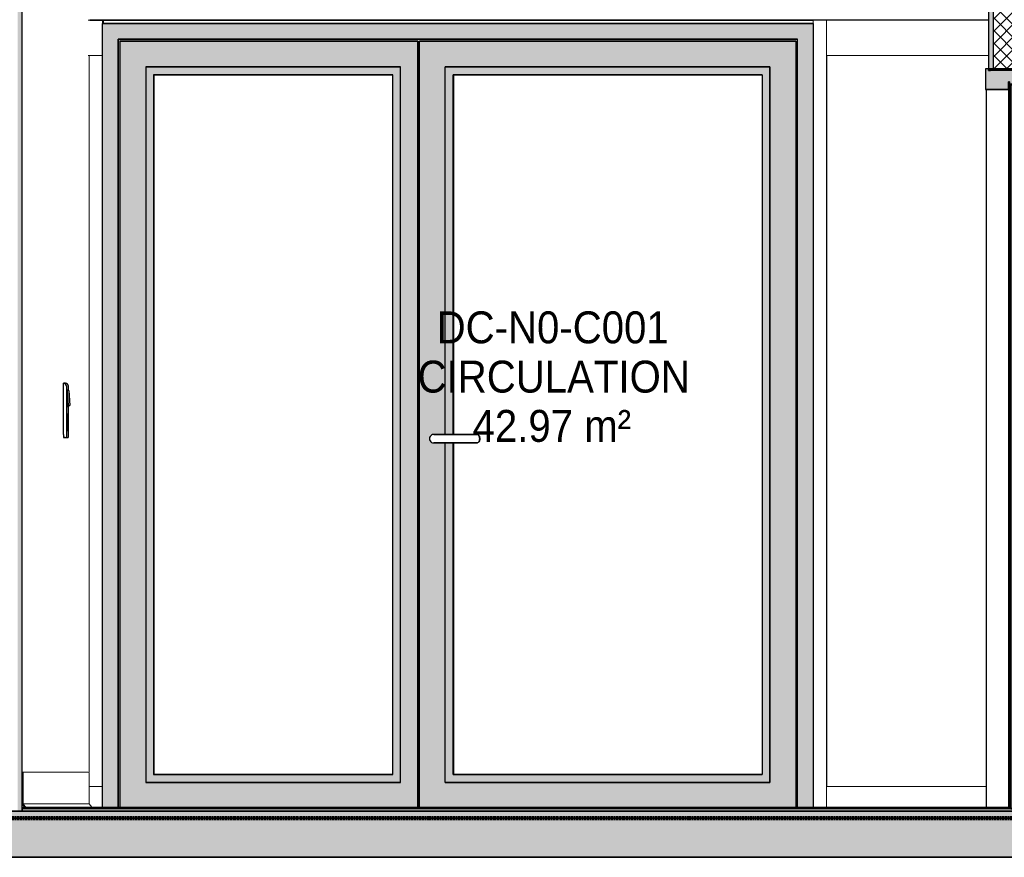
# Model space of a CAD drawing. Header units: centimetres. Extents: x -3926 to 10306, y -31136 to 469.
# Tile 143 of 148: x 8822 to 9100, y -13 to 223. Entities that reach past the tile are written whole.
import ezdxf

# ---------------------------------------------------------------- set-up
doc = ezdxf.new("R2010")
doc.units = ezdxf.units.CM
doc.linetypes.add('Tiret_2_', pattern=[0.25, 0.125, -0.125])
for name, color, linetype, lineweight in [('0-1', 7, 'Continuous', 5), ('A-DOOR', 7, 'Continuous', 25), ('A-DOOR-FRAM', 7, 'Continuous', 25), ('HACHURE_C-9', 7, 'Continuous', 18), ('MUR', 7, 'Continuous', 25), ('MUR_C', 7, 'Continuous', 25), ('PORTE-Cadre-meneau', 7, 'Continuous', 25), ('PORTE-panneau', 7, 'Continuous', 25), ('SERRU-traverse', 7, 'Continuous', 18), ('SOL', 7, 'Continuous', 25), ('SOL_C', 7, 'Continuous', 25)]:
    doc.layers.add(name, color=color, linetype=linetype, lineweight=lineweight)
for name, color, linetype, lineweight, true_color in [('A-FLOR-PATT-1', 7, 'Continuous', 25, 0x616161), ('A-FLOR-PATT-2', 7, 'Continuous', 18, 0x787878), ('A-FLOR-PATT-3', 7, 'Continuous', 25, 0x787878), ('ANNOTATIONS-12', 7, 'Continuous', 25, 0x7f7f7f), ('ANNOTATIONS-6', 4, 'Tiret_2_', 100, 0x00ffff), ('ETIQUETTE-1', 9, 'Continuous', 30, 0x808080), ('HACHURE_C-14', 7, 'Continuous', 25, 0xdadada), ('ING_ELE', 7, 'Continuous', 25, 0x7f7f7f), ('MENUISERIES-3', 9, 'Continuous', 18, 0x808080), ('PORTE-12', 9, 'Continuous', 25, 0x808080), ('PORTE-13', 7, 'Continuous', 25, 0xc0c0c0), ('PORTE-4', 9, 'Continuous', 18, 0x808080), ('PORTE-Cadre-meneau-2', 9, 'Continuous', 25, 0x808080), ('PORTE-panneau-4', 9, 'Continuous', 25, 0x808080), ('PORTE-verre', 7, 'Continuous', 25, 0x5c63b1), ('PORTE_C-3', 9, 'Continuous', 25, 0x808080), ('SERRU-2', 9, 'Continuous', 18, 0x808080), ('Z-1', 9, 'Continuous', 18, 0x808080)]:
    doc.layers.add(name, color=color, linetype=linetype, lineweight=lineweight, true_color=true_color)
doc.styles.add('Arial_2', font='arial.ttf', dxfattribs={"width": 0.9, "height": 9})

# ---------------------------------------------------------------- blocks, each defined once
blk = doc.blocks.new('PRT_SIMPLE_HUI_58x68x48 - PRT_BOIS_1V_930x2040x40-552385-Coupe AA')
at = {"layer": 'PORTE-12'}
blk.add_hatch(color=256, dxfattribs=at).paths.add_polyline_path([(607.12, 1), (607.37, 1), (607.37, 1.75), (608.48, 1.75), (608.48, 1), (608.73, 1), (608.73, 2), (607.12, 1.99), (607.12, 1.75)])
h = blk.add_hatch(color=256, dxfattribs=at)
h.paths.add_polyline_path([(608.56, 0), (608.45, 0.78), (608.35, 0.77), (608.46, 0)])
h.paths.add_polyline_path([(607.29, 0), (607.4, 0.06), (607.5, 0.77), (607.39, 0.72)])
h.paths.add_polyline_path([(607.93, 1.2), (608, 1.36), (607.85, 1.36)])
h.paths.add_polyline_path([(607.98, 1.46), (607.98, 1.75), (607.88, 1.75), (607.88, 1.46)])
at = {"layer": 'PORTE-Cadre-meneau-2'}
blk.add_hatch(color=256, dxfattribs=at).paths.add_polyline_path([(599.7, 203.45), (605.27, 203.45), (605.27, 205.6), (605.62, 205.6), (605.62, 204.95), (610.08, 204.95), (610.08, 209.25), (609.23, 209.25), (609.23, 208.79), (599.7, 208.79), (599.7, 209.25), (598.85, 209.25), (598.85, 203.45), (598.92, 203.45)])
at = {"layer": 'PORTE-panneau-4'}
blk.add_hatch(color=256, dxfattribs=at).paths.add_polyline_path([(605.92, 0.7), (607.12, 0.7), (607.12, 2), (608.73, 1.99), (608.73, 0.7), (609.93, 0.7), (609.93, 204.7), (605.92, 204.7), (605.92, 6.21)])
at = {"layer": 'A-DOOR'}
for p, q in [((605.92, 204.7), (605.92, 0.7)), ((609.93, 204.7), (605.92, 204.7)), ((609.93, 0.7), (609.93, 204.7)), ((605.92, 0.7), (607.12, 0.7)), ((607.12, 0.7), (607.12, 2)), ((607.12, 2), (608.73, 2)), ((608.73, 1.99), (608.73, 0.7)), ((608.73, 0.7), (609.93, 0.7))]:
    blk.add_line(p, q, dxfattribs=at)
at = {"layer": 'A-DOOR-FRAM'}
for p, q in [((599.7, 209.25), (598.85, 209.25)), ((598.85, 209.25), (598.85, 203.45)), ((599.7, 208.79), (599.7, 209.25)), ((609.23, 208.79), (599.7, 208.79)), ((610.08, 209.25), (609.23, 209.25)), ((609.23, 209.25), (609.23, 208.79)), ((610.08, 204.95), (610.08, 209.25)), ((605.27, 203.45), (605.27, 205.6)), ((605.27, 205.6), (605.62, 205.6)), ((605.62, 205.6), (605.62, 204.95)), ((598.85, 203.45), (605.27, 203.45)), ((605.62, 204.95), (610.08, 204.95))]:
    blk.add_line(p, q, dxfattribs=at)
at = {"layer": 'PORTE-12'}
for p, q in [((607.59, 1.75), (607.37, 1.75)), ((607.57, 1), (607.37, 1)), ((607.6, 0), (607.39, 0)), ((607.59, 1.75), (607.59, 1.03)), ((608.18, 1.75), (607.98, 1.75)), ((608.18, 1.75), (608.18, 1.46)), ((608.77, 0), (608.56, 0))]:
    blk.add_line(p, q, dxfattribs=at)
for centre, major_axis, start_param, end_param in [((608.13, 0.78), (0, 0.527), 0.454815, 0.839165), ((608.13, 0.77), (0, 0.427), 0.000487, 1.004792), ((607.88, 1.46), (0, 0.2), 3.73688, 4.712389), ((608.13, 0.77), (0, 0.427), 6.02098, 6.282699), ((608.38, 1.46), (0, 0.2), 1.570796, 2.790303), ((608.13, 0.78), (0, 0.527), 5.687995, 5.931896)]:
    blk.add_ellipse(centre, major_axis=major_axis, ratio=0.997327, start_param=start_param, end_param=end_param, dxfattribs=at)
at = {"layer": 'PORTE-Cadre-meneau'}
for p, q in [((600.29, 209.25), (599.7, 209.25)), ((599.7, 208.79), (600.25, 208.79)), ((610.61, 209.25), (610.08, 209.25)), ((610.61, 1), (610.61, 209.25)), ((605.56, 205.6), (605.27, 205.6)), ((605.62, 205.6), (605.56, 205.6)), ((605.56, 1), (605.56, 205.6)), ((605.4, 203.45), (599.02, 203.45)), ((599.02, 203.45), (599.02, 1)), ((605.27, 203.45), (605.4, 203.45)), ((605.4, 1), (605.4, 203.45)), ((610.3, 204.95), (605.86, 204.95)), ((605.86, 1), (605.86, 204.95)), ((610.08, 204.95), (610.3, 204.95)), ((610.3, 1), (610.3, 204.95)), ((605.4, 0), (599.02, 0)), ((605.56, 0), (605.4, 0)), ((605.91, 0), (605.56, 0)), ((610.3, 0), (605.86, 0)), ((610.61, 0), (610.3, 0))]:
    blk.add_line(p, q, dxfattribs=at)
at = {"layer": 'PORTE-panneau'}
for p, q in [((610.13, 204.7), (609.93, 204.7)), ((610.13, 1), (610.13, 204.7)), ((607.12, 2), (607.34, 2))]:
    blk.add_line(p, q, dxfattribs=at)
at = {"layer": 'PORTE_C-3'}
for p, q in [((608.73, 2), (607.12, 2)), ((607.12, 2), (607.12, 1)), ((607.12, 1), (607.37, 1)), ((607.4, 0.78), (607.29, 0)), ((607.29, 0), (607.39, 0)), ((607.37, 1), (607.37, 1.75)), ((607.37, 1.75), (608.48, 1.75)), ((607.39, 0), (607.5, 0.77)), ((607.98, 1.75), (607.88, 1.75)), ((607.88, 1.75), (607.88, 1.46)), ((607.98, 1.46), (607.98, 1.75)), ((608.35, 0.77), (608.46, 0)), ((608.56, 0), (608.45, 0.78)), ((608.46, 0), (608.56, 0)), ((608.48, 1.75), (608.48, 1)), ((608.48, 1), (608.73, 1)), ((608.73, 1), (608.73, 2))]:
    blk.add_line(p, q, dxfattribs=at)
at = {"layer": 'PORTE_C-3', "flags": 128}
for points in [[(607.74, 1.27), (607.63, 1.21), (607.53, 1.13), (607.46, 1.02), (607.41, 0.9), (607.4, 0.78)], [(607.5, 0.77), (607.51, 0.87), (607.54, 0.96), (607.59, 1.04), (607.66, 1.11), (607.74, 1.16), (607.83, 1.19), (607.93, 1.2)], [(607.88, 1.46), (607.87, 1.41), (607.85, 1.36), (607.82, 1.32), (607.79, 1.29), (607.74, 1.27)], [(607.93, 1.2), (608.02, 1.19), (608.11, 1.16), (608.19, 1.11), (608.26, 1.04), (608.31, 0.96), (608.34, 0.87), (608.35, 0.77)], [(608.11, 1.27), (608.06, 1.29), (608.03, 1.32), (608, 1.36), (607.98, 1.41), (607.98, 1.46)], [(608.45, 0.78), (608.44, 0.9), (608.39, 1.02), (608.32, 1.13), (608.22, 1.21), (608.11, 1.27)]]:
    blk.add_lwpolyline(points, dxfattribs=at)
blk = doc.blocks.new('Panneau système - Vitré-367573-Coupe AA')
at = {"layer": 'MENUISERIES-3'}
for p, q in [((317.92, 213), (214.11, 213)), ((214.11, 213), (214.11, 7)), ((214.11, 213), (214.26, 213)), ((214.26, 213), (317.92, 213)), ((346.31, 213), (346.11, 213)), ((346.31, 213), (346.47, 213)), ((346.4, 213), (346.47, 213)), ((214.11, 7), (317.62, 7)), ((214.11, 7), (214.26, 7)), ((317.62, 7), (214.26, 7)), ((346.47, 7), (346.34, 7)), ((346.47, 7), (346.4, 7))]:
    blk.add_line(p, q, dxfattribs=at)
blk = doc.blocks.new('Meneau rectangulaire - AWS60_60x70-367276-Coupe AA')
at = {"layer": 'MENUISERIES-3'}
for p, q in [((210.18, 7), (317.62, 7)), ((210.4, 7), (317.62, 7)), ((346.34, 7), (350.07, 7)), ((346.48, 7), (350.07, 7)), ((350.07, 7), (350.07, 1)), ((210.18, 0), (350.07, 0)), ((350.3, 0), (210.4, 0)), ((350.07, 0), (350.3, 0))]:
    blk.add_line(p, q, dxfattribs=at)
blk = doc.blocks.new('Meneau rectangulaire - AWS60_60x38-356570-Coupe AA')
at = {"layer": 'MENUISERIES-3'}
for p, q in [((346.5, 213), (346.28, 213)), ((346.28, 213), (350.07, 213)), ((346.28, 10.88), (346.28, 213)), ((350.07, 213), (346.5, 213)), ((350.07, 7), (350.07, 213)), ((350.07, 7), (346.34, 7)), ((346.34, 7), (346.5, 7)), ((346.5, 7), (350.07, 7))]:
    blk.add_line(p, q, dxfattribs=at)
blk = doc.blocks.new('Meneau rectangulaire - AWS60_60x100-367290-Coupe AA')
at = {"layer": 'MENUISERIES-3'}
for p, q in [((317.92, 223), (210.18, 223)), ((210.4, 223), (317.92, 223)), ((350.07, 223), (346.04, 223)), ((346.48, 223), (350.3, 223)), ((350.3, 223), (350.07, 223)), ((350.07, 223), (350.07, 213)), ((350.3, 221.99), (350.3, 223)), ((317.92, 213), (210.18, 213)), ((317.92, 213), (210.4, 213)), ((350.07, 213), (346.04, 213)), ((350.07, 213), (346.48, 213))]:
    blk.add_line(p, q, dxfattribs=at)
blk = doc.blocks.new('Panneau système - Vitré-441912-Coupe AA')
at = {"layer": 'MENUISERIES-3'}
for p, q in [((599.7, 213.03), (554.1, 213.03)), ((554.1, 213.03), (554.1, 7)), ((554.26, 213.03), (554.1, 213.03)), ((554.26, 213.03), (599.7, 213.03)), ((554.1, 7), (599.02, 7)), ((554.1, 7), (554.26, 7)), ((599.02, 7), (554.26, 7))]:
    blk.add_line(p, q, dxfattribs=at)
blk = doc.blocks.new('Meneau rectangulaire - AWS60_60x70-441910-Coupe AA')
at = {"layer": 'MENUISERIES-3'}
for p, q in [((554.07, 1), (554.07, 7)), ((554.07, 7), (554.29, 7)), ((599.02, 7), (554.07, 7)), ((599.02, 7), (554.29, 7)), ((554.29, 0), (554.07, 0)), ((554.07, 0), (614.39, 0)), ((614.61, 0), (554.29, 0)), ((614.39, 0), (614.61, 0))]:
    blk.add_line(p, q, dxfattribs=at)
blk = doc.blocks.new('Meneau rectangulaire - AWS60_60x100-441911-Coupe AA')
at = {"layer": 'MENUISERIES-3'}
for p, q in [((554.07, 213.03), (554.07, 223.03)), ((599.7, 223.03), (554.07, 223.03)), ((554.29, 213.03), (554.07, 213.03)), ((554.07, 213.03), (599.7, 213.03)), ((554.29, 213.03), (599.7, 213.03))]:
    blk.add_line(p, q, dxfattribs=at)
blk = doc.blocks.new('Meneau rectangulaire - AWS60_60x38-368963-Coupe AA')
at = {"layer": 'MENUISERIES-3'}
for p, q in [((550.27, 223.03), (554.07, 223.03)), ((550.27, 223.03), (550.27, 1)), ((554.07, 1), (554.07, 223.03)), ((550.27, 0), (550.5, 0)), ((554.07, 0), (550.27, 0)), ((550.5, 0), (554.29, 0)), ((554.29, 0), (554.07, 0))]:
    blk.add_line(p, q, dxfattribs=at)
blk = doc.blocks.new('12_CORNIERE HABILLAGE - 12_CORNIERE HABILLAGE-370872-Coupe AA')
at = {"layer": 'Z-1'}
for p, q in [((599.7, 223), (346.04, 223)), ((346.48, 223), (550.28, 223))]:
    blk.add_line(p, q, dxfattribs=at)
blk = doc.blocks.new('51_2V_PV_MV_XX_XX - Type 1-413066-Coupe AA')
at = {"layer": 'PORTE-13'}
for points in [[(350.07, 1), (354.47, 1), (354.47, 217.6), (545.87, 217.6), (545.87, 1), (550.27, 1), (550.27, 222), (350.07, 222), (350.07, 6.21)], [(439.35, 215.6), (439.35, 216.6), (438.88, 216.6), (438.88, 215.6)], [(439.35, 2.3), (439.35, 215.6), (438.88, 215.6), (438.88, 2.3)], [(455.43, 8.1), (538.07, 8.1), (538.07, 209.8), (446.64, 209.8), (446.64, 106.2), (448.84, 106.2), (448.84, 207.6), (535.88, 207.6), (535.88, 10.3), (448.84, 10.3), (448.84, 103.8), (446.64, 103.8), (446.64, 8.1), (448.84, 8.1)], [(364.57, 10.3), (364.57, 207.6), (364.47, 207.6), (364.47, 10.3)], [(545.37, 1), (545.4, 1), (545.37, 65.25)], [(438.85, 1), (438.88, 1), (438.85, 2.3)], [(439.35, 2.3), (439.35, 2.3), (438.88, 2.3)], [(439.35, 1.52), (439.35, 2), (438.88, 2), (438.88, 1.52)]]:
    blk.add_hatch(color=256, dxfattribs=at).paths.add_polyline_path(points)
h = blk.add_hatch(color=256, dxfattribs=at)
h.paths.add_polyline_path([(354.5, 1), (354.97, 1), (355.01, 217.1), (438.88, 217.1), (438.88, 216.6), (439.35, 216.6), (439.35, 217.1), (545.4, 217.1), (545.4, 1), (545.87, 1), (545.87, 217.6), (354.5, 217.6), (354.5, 1.52)])
h.paths.add_polyline_path([(438.88, 1), (439.35, 1), (439.35, 1.52), (438.88, 1.52)])
h = blk.add_hatch(color=256, dxfattribs=at)
h.paths.add_polyline_path([(354.97, 1), (438.85, 1), (438.85, 217.1), (354.97, 217.05), (354.97, 6.21)])
h.paths.add_polyline_path([(364.47, 8.1), (362.27, 8.1), (362.27, 209.8), (434.05, 209.8), (434.05, 8.1), (375.71, 8.1)])
h = blk.add_hatch(color=256, dxfattribs=at)
h.paths.add_polyline_path([(439.35, 1), (545.37, 1), (545.37, 217.1), (439.35, 217.1), (439.35, 8.1)])
h.paths.add_polyline_path([(535.88, 8.1), (446.64, 8.1), (446.64, 103.8), (443.07, 103.84), (442.78, 103.96), (442.53, 104.15), (442.34, 104.4), (442.22, 104.69), (442.18, 105), (442.22, 105.31), (442.34, 105.6), (442.53, 105.85), (442.78, 106.04), (443.22, 106.18), (443.38, 106.2), (446.64, 106.2), (446.64, 209.8), (538.07, 209.8), (538.07, 10.3), (538.15, 10.3), (538.07, 8.1)])
h = blk.add_hatch(color=256, dxfattribs=at)
h.paths.add_polyline_path([(375.71, 8.1), (434.05, 8.1), (434.05, 209.8), (362.27, 209.8), (362.27, 8.1), (364.47, 8.1)])
h.paths.add_polyline_path([(375.71, 10.3), (364.47, 10.3), (364.47, 207.6), (431.85, 207.6), (431.85, 10.3), (407.6, 10.3)])
h = blk.add_hatch(color=256, dxfattribs=at)
h.paths.add_polyline_path([(448.94, 10.3), (448.94, 103.8), (448.84, 103.8), (448.84, 10.3)])
h.paths.add_polyline_path([(448.94, 106.2), (448.94, 207.6), (448.84, 207.6), (448.84, 106.2)])
at = {"layer": 'PORTE-12'}
for p, q in [((455.54, 106.2), (443.38, 106.2)), ((443.59, 106.2), (443.43, 106.2)), ((443.43, 106.2), (455.58, 106.2)), ((455.58, 106.2), (455.54, 106.2)), ((443.38, 103.8), (455.54, 103.8)), ((443.43, 103.8), (443.59, 103.8)), ((455.58, 103.8), (443.43, 103.8)), ((455.54, 103.8), (455.58, 103.8))]:
    blk.add_line(p, q, dxfattribs=at)
at = {"layer": 'PORTE-12', "flags": 128}
for points in [[(455.54, 103.8), (455.69, 103.82), (455.84, 103.89), (455.98, 104), (456.1, 104.15), (456.19, 104.33), (456.27, 104.54), (456.31, 104.77), (456.33, 105), (456.31, 105.23), (456.27, 105.46), (456.19, 105.67), (456.1, 105.85), (455.98, 106), (455.84, 106.11), (455.69, 106.18), (455.54, 106.2)], [(455.58, 106.2), (455.74, 106.18), (455.89, 106.11), (456.02, 106), (456.14, 105.85), (456.24, 105.67), (456.31, 105.46), (456.36, 105.23), (456.37, 105), (456.36, 104.77), (456.31, 104.54), (456.24, 104.33), (456.14, 104.15), (456.02, 104), (455.89, 103.89), (455.74, 103.82), (455.58, 103.8)]]:
    blk.add_lwpolyline(points, dxfattribs=at)
at = {"layer": 'PORTE-12'}
blk.add_ellipse((443.38, 105), major_axis=(0, 1.2), ratio=0.999273, start_param=0, end_param=3.141593, dxfattribs=at)
at = {"layer": 'PORTE-Cadre-meneau'}
for p, q in [((350.07, 222), (350.3, 222)), ((350.07, 222), (550.27, 222)), ((350.07, 1), (350.07, 222)), ((550.27, 222), (350.3, 222)), ((550.27, 222), (550.27, 1)), ((354.47, 217.6), (354.47, 1)), ((545.87, 217.6), (354.47, 217.6)), ((354.5, 217.6), (545.87, 217.6)), ((354.5, 1), (354.5, 217.6)), ((354.97, 217.1), (354.97, 1)), ((438.85, 217.1), (354.97, 217.1)), ((355.01, 217.1), (438.88, 217.1)), ((438.84, 216.6), (439.35, 216.6)), ((438.85, 1), (438.85, 217.1)), ((438.88, 217.1), (438.85, 217.1)), ((438.88, 217.1), (438.88, 215.6)), ((439.35, 216.6), (438.88, 216.6)), ((545.37, 217.1), (439.35, 217.1)), ((439.35, 1), (439.35, 217.1)), ((439.38, 217.1), (545.4, 217.1)), ((545.37, 217.1), (545.37, 1)), ((545.4, 217.1), (545.37, 217.1)), ((545.4, 217.1), (545.4, 1)), ((545.87, 1), (545.87, 217.6)), ((438.88, 215.6), (439.35, 215.6)), ((438.88, 215.6), (438.88, 2.3)), ((439.35, 215.6), (438.88, 215.6)), ((362.27, 209.8), (362.27, 8.1)), ((362.27, 209.8), (362.37, 209.8)), ((434.05, 209.8), (362.27, 209.8)), ((362.27, 209.8), (362.27, 8.1)), ((362.27, 209.8), (434.05, 209.8)), ((362.46, 209.8), (362.27, 209.8)), ((362.37, 209.8), (434.05, 209.8)), ((434.05, 209.8), (362.46, 209.8)), ((434.05, 8.1), (434.05, 209.8)), ((434.05, 8.1), (434.05, 209.8)), ((446.64, 106.2), (446.64, 209.8)), ((446.64, 209.8), (446.74, 209.8)), ((538.07, 209.8), (446.64, 209.8)), ((446.84, 209.8), (446.64, 209.8)), ((446.64, 106.2), (446.64, 209.8)), ((446.64, 209.8), (538.07, 209.8)), ((446.74, 209.8), (538.07, 209.8)), ((538.07, 209.8), (446.84, 209.8)), ((538.07, 8.1), (538.07, 209.8)), ((538.07, 209.8), (538.07, 8.1)), ((364.47, 207.6), (364.47, 10.3)), ((364.47, 207.6), (431.85, 207.6)), ((364.57, 207.6), (364.47, 207.6)), ((364.57, 10.3), (364.57, 207.6)), ((431.85, 207.6), (364.57, 207.6)), ((431.85, 10.3), (431.85, 207.6)), ((448.84, 207.6), (535.88, 207.6)), ((448.84, 106.2), (448.84, 207.6)), ((448.94, 207.6), (448.84, 207.6)), ((448.94, 207.6), (448.94, 106.2)), ((535.88, 207.6), (448.94, 207.6)), ((535.88, 207.6), (535.88, 10.3)), ((446.64, 8.1), (446.64, 103.8)), ((446.64, 8.1), (446.64, 103.8)), ((448.84, 10.3), (448.84, 103.8)), ((448.94, 103.8), (448.94, 10.3)), ((364.47, 10.3), (364.57, 10.3)), ((364.47, 10.3), (431.85, 10.3)), ((431.85, 10.3), (364.57, 10.3)), ((535.88, 10.3), (448.84, 10.3)), ((448.84, 10.3), (448.94, 10.3)), ((448.94, 10.3), (535.88, 10.3)), ((362.37, 8.1), (362.27, 8.1)), ((362.27, 8.1), (434.05, 8.1)), ((362.27, 8.1), (362.46, 8.1)), ((362.27, 8.1), (434.05, 8.1)), ((434.05, 8.1), (362.37, 8.1)), ((362.46, 8.1), (434.05, 8.1)), ((446.74, 8.1), (446.64, 8.1)), ((446.64, 8.1), (538.07, 8.1)), ((446.84, 8.1), (446.64, 8.1)), ((538.07, 8.1), (446.64, 8.1)), ((446.74, 8.1), (538.07, 8.1)), ((538.07, 8.1), (446.84, 8.1)), ((354.97, 0.8), (438.85, 0.8)), ((438.88, 0.8), (355.01, 0.8)), ((438.85, 1.52), (439.35, 1.52)), ((439.35, 2.3), (438.88, 2.3)), ((438.88, 2.3), (438.88, 1)), ((438.88, 2.3), (439.35, 2.3)), ((438.88, 2.3), (439.35, 2.3)), ((439.35, 2.3), (438.88, 2.3)), ((438.88, 2), (439.35, 2)), ((438.88, 2), (439.35, 2)), ((438.88, 1.52), (439.35, 1.52)), ((545.37, 0.8), (439.35, 0.8)), ((545.4, 0.8), (439.38, 0.8)), ((354.47, 0), (350.07, 0)), ((350.3, 0), (350.07, 0)), ((350.3, 0), (550.5, 0)), ((545.9, 0), (354.5, 0)), ((550.27, 0), (545.87, 0)), ((550.27, 0), (550.5, 0))]:
    blk.add_line(p, q, dxfattribs=at)
at = {"layer": 'PORTE-verre'}
for p, q in [((362.37, 209.8), (362.46, 209.8)), ((434.05, 209.8), (362.37, 209.8)), ((362.46, 209.8), (434.05, 209.8)), ((446.74, 209.8), (446.84, 209.8)), ((538.07, 209.8), (446.74, 209.8)), ((446.84, 209.8), (538.07, 209.8)), ((362.46, 8.1), (362.37, 8.1)), ((434.05, 8.1), (362.37, 8.1)), ((434.05, 8.1), (362.46, 8.1)), ((446.84, 8.1), (446.74, 8.1)), ((538.07, 8.1), (446.74, 8.1)), ((538.07, 8.1), (446.84, 8.1))]:
    blk.add_line(p, q, dxfattribs=at)
blk = doc.blocks.new('Garde-corps - Garde-corps-494344-Coupe AA')
at = {"layer": 'SERRU-traverse'}
for p, q in [((486.55, 0), (489.54, 0)), ((491.8, 0), (486.55, 0)), ((494.8, 0), (489.54, 0)), ((492.54, 0), (495.54, 0)), ((497.8, 0), (492.54, 0)), ((500.8, 0), (495.54, 0)), ((498.54, 0), (501.53, 0)), ((503.81, 0), (498.54, 0)), ((506.81, 0), (501.53, 0)), ((504.53, 0), (507.53, 0)), ((509.81, 0), (504.53, 0)), ((512.81, 0), (507.53, 0))]:
    blk.add_line(p, q, dxfattribs=at)
blk = doc.blocks.new('Garde-corps - Garde-corps-512182-Coupe AA')
at = {"layer": 'SERRU-traverse'}
for p, q in [((346.04, 11), (327.45, 11)), ((327.45, 11), (327.45, 1.95)), ((327.45, 11), (346.04, 11)), ((327.75, 2.04), (327.75, 10.7)), ((346.34, 10.7), (346.34, 2.04)), ((327.45, 1.95), (328.15, 1)), ((328.46, 1.08), (327.75, 2.04)), ((327.75, 2.04), (346.34, 2.04)), ((328.15, 1), (328.8, 1)), ((328.64, 1.08), (328.46, 1.08)), ((328.46, 1.08), (328.78, 1.08)), ((328.64, 1.08), (328.78, 1.08)), ((347.29, 1.11), (328.71, 1.11)), ((328.8, 1), (347.39, 1)), ((346.34, 2.04), (347.03, 1.1))]:
    blk.add_line(p, q, dxfattribs=at)
at = {"layer": 'SERRU-traverse', "flags": 128}
for points in [[(327.75, 10.7), (327.74, 10.77), (327.72, 10.83), (327.68, 10.89), (327.63, 10.94), (327.58, 10.97), (327.51, 10.99), (327.45, 11)], [(328.8, 1), (328.8, 1.02), (328.8, 1.05), (328.79, 1.07), (328.77, 1.09), (328.75, 1.1), (328.73, 1.11), (328.7, 1.11), (328.68, 1.11), (328.65, 1.1), (328.64, 1.08)]]:
    blk.add_lwpolyline(points, dxfattribs=at)
at = {"layer": 'SERRU-traverse'}
for centre, major_axis, start_param, end_param in [((346.04, 10.7), (0, 0.3), 4.712389, 6.283185), ((347.29, 1.02), (0, 0.0944), 4.524713, 6.348776)]:
    blk.add_ellipse(centre, major_axis=major_axis, ratio=0.997342, start_param=start_param, end_param=end_param, dxfattribs=at)
blk = doc.blocks.new('Garde-corps - Garde-corps-512326-Coupe AA')
at = {"layer": 'SERRU-traverse'}
for p, q in [((598.95, 1), (599.02, 1)), ((599.02, 1), (598.95, 1))]:
    blk.add_line(p, q, dxfattribs=at)
blk.add_ellipse((599.04, 1.02), major_axis=(0, 0.0944), ratio=0.997327, start_param=0.19499, end_param=1.758473, dxfattribs=at)
blk = doc.blocks.new('B02_ARC_rvt-3-Coupe AA')
at = {"layer": 'A-FLOR-PATT-1'}
blk.add_hatch(color=256, dxfattribs=at).paths.add_polyline_path([(654.72, 0), (921.1, 0), (921.1, 0.8), (327.45, 0.8), (327.45, 0), (646.75, 0)])
at = {"layer": 'A-FLOR-PATT-2'}
h = blk.add_hatch(dxfattribs=at)
h.set_pattern_fill('FP_8', color=256, style=0, pattern_type=2)
h.set_pattern_definition([(45, (-0.387, -172.5), (-4.490128, 4.490128), [3.175, -3.175])])
h.paths.add_polyline_path([(-644.66, -2), (1594.47, -2), (1594.47, 0), (-2122.25, 0), (-2122.25, -2), (-676.55, -2)])
at = {"layer": 'HACHURE_C-14'}
for points in [[(326.19, 0), (327.45, 0), (327.4, 257.75), (327.29, 257.77), (327.26, 258.13), (327.26, 261.11), (327.3, 268.25), (327.45, 268.25), (327.45, 314.21), (326.19, 314.21), (326.19, 6.21)], [(600.96, 209.25), (600.96, 314.21), (599.7, 314.21), (599.7, 209.25)]]:
    blk.add_hatch(color=256, dxfattribs=at).paths.add_polyline_path(points)
at = {"layer": 'HACHURE_C-9'}
h = blk.add_hatch(dxfattribs=at)
h.set_pattern_fill('FP_7', color=256, style=0, pattern_type=2)
h.set_pattern_definition([(45, (-3.562, -172.5), (-1.767767, 1.767767), []), (135, (-3.562, -172.5), (-1.767767, -1.767767), [])])
h.paths.add_polyline_path([(607.98, 209.25), (607.98, 314.21), (600.96, 314.21), (600.96, 209.25)])
at = {"layer": 'MUR'}
for p, q in [((550.27, 223), (346.48, 223)), ((346.48, 223), (550.27, 223)), ((609.73, 209.25), (600.25, 209.25)), ((600.25, 208.79), (600.25, 209.25)), ((327.45, 0), (346.48, 0)), ((609.73, 0), (600.25, 0))]:
    blk.add_line(p, q, dxfattribs=at)
at = {"layer": 'MUR_C'}
for p, q in [((599.7, 314.21), (599.7, 209.25)), ((600.96, 314.21), (600.96, 209.25)), ((327.45, 0), (327.45, 257.75)), ((599.7, 209.25), (609.23, 209.25)), ((317.92, 0), (327.45, 0))]:
    blk.add_line(p, q, dxfattribs=at)
at = {"layer": 'SOL'}
for p, q in [((615.37, 0), (270.45, 0)), ((336.54, 0), (317.92, 0))]:
    blk.add_line(p, q, dxfattribs=at)
at = {"layer": 'SOL_C'}
for p, q in [((1594.47, 0), (-2122.25, 0)), ((605.92, 1), (327.45, 1)), ((327.45, 1), (327.45, 0.8)), ((921.1, 0.8), (327.45, 0.8)), ((327.45, 0.8), (327.45, 0)), ((327.45, 0.8), (605.92, 0.8)), ((327.45, 0), (921.1, 0)), ((-2122.25, -2), (1594.47, -2))]:
    blk.add_line(p, q, dxfattribs=at)
at = {"layer": 'MENUISERIES-3'}
for name in ['Meneau rectangulaire - AWS60_60x100-367290-Coupe AA', 'Meneau rectangulaire - AWS60_60x38-368963-Coupe AA', 'Meneau rectangulaire - AWS60_60x100-441911-Coupe AA', 'Panneau système - Vitré-367573-Coupe AA', 'Meneau rectangulaire - AWS60_60x38-356570-Coupe AA', 'Panneau système - Vitré-441912-Coupe AA', 'Meneau rectangulaire - AWS60_60x70-367276-Coupe AA', 'Meneau rectangulaire - AWS60_60x70-441910-Coupe AA']:
    blk.add_blockref(name, (0, 0), dxfattribs=at)
at = {"layer": 'PORTE-4'}
for name in ['51_2V_PV_MV_XX_XX - Type 1-413066-Coupe AA', 'PRT_SIMPLE_HUI_58x68x48 - PRT_BOIS_1V_930x2040x40-552385-Coupe AA']:
    blk.add_blockref(name, (0, 0), dxfattribs=at)
at = {"layer": 'SERRU-2'}
for name in ['Garde-corps - Garde-corps-512182-Coupe AA', 'Garde-corps - Garde-corps-494344-Coupe AA', 'Garde-corps - Garde-corps-512326-Coupe AA']:
    blk.add_blockref(name, (0, 0), dxfattribs=at)
at = {"layer": 'Z-1'}
blk.add_blockref('12_CORNIERE HABILLAGE - 12_CORNIERE HABILLAGE-370872-Coupe AA', (0, 0), dxfattribs=at)
blk = doc.blocks.new('B02_DC_STR_rvt-3-Coupe AA')
at = {"layer": 'A-FLOR-PATT-3'}
blk.add_hatch(color=256, dxfattribs=at).paths.add_polyline_path([(-2156.27, -13), (1660.55, -13), (1660.55, -8.88), (1647.97, -8.88), (1647.97, -2), (-2175.78, -2), (-2175.78, -8.88), (-2188.37, -8.88), (-2188.37, -13), (-2175.78, -13)])
at = {"layer": 'ANNOTATIONS-6'}
blk.add_line((-86.02, -2), (635.58, -2), dxfattribs=at)
at = {"layer": 'MUR'}
for p, q in [((-2150.81, -13), (1649.68, -13)), ((1645.3, -13), (-2146.43, -13))]:
    blk.add_line(p, q, dxfattribs=at)
at = {"layer": 'SOL'}
for p, q in [((635.58, -2), (-84.52, -2)), ((-2219.04, -13), (1690.2, -13))]:
    blk.add_line(p, q, dxfattribs=at)
at = {"layer": 'SOL_C'}
for p, q in [((1647.97, -2), (-2175.78, -2)), ((-2123.96, -13), (1590.97, -13))]:
    blk.add_line(p, q, dxfattribs=at)
blk = doc.blocks.new('Legrand_Mosaic_plaque_2x2_mod_vertical_blanc_078822L - Legrand_Mosaic_plaque_2x2_mod_vertical_blanc_078822L-V107-Coupe AA')
at = {"layer": 'ING_ELE'}
for p, q in [((339.63, 120.65), (339.03, 120.65)), ((339.03, 120.65), (339.63, 120.65)), ((339.03, 106.15), (339.03, 120.65)), ((339.88, 119.8), (339.88, 106.15)), ((340.48, 118.56), (340.48, 119.8)), ((340.01, 118.67), (340.35, 118.67)), ((340.01, 114.12), (340.01, 118.67)), ((340.01, 118.67), (340.35, 118.67)), ((340.35, 114.12), (340.01, 114.12)), ((340.01, 114.12), (340.35, 114.12)), ((340.48, 106.15), (340.48, 114.25)), ((340.01, 111.87), (340.35, 111.87)), ((340.35, 111.87), (340.01, 111.87)), ((340.01, 107.32), (340.01, 111.87)), ((340.35, 107.32), (340.01, 107.32)), ((340.35, 107.32), (340.01, 107.32)), ((339.09, 105.35), (339.94, 105.35)), ((339.57, 105.35), (339.09, 105.35)), ((339.94, 105.35), (340.42, 105.35))]:
    blk.add_line(p, q, dxfattribs=at)
for centre, major_axis, ratio, start_param, end_param in [((339.03, 119.8), (0, 0.85), 0.997342, 4.712389, 6.283185), ((339.63, 119.8), (0, 0.85), 0.997342, 4.712389, 6.283185), ((339.09, 106.15), (0, 0.8), 0.072869, 1.570796, 3.141593), ((339.94, 106.15), (0, 0.8), 0.072869, 1.570796, 3.141593), ((340.42, 106.15), (0, 0.8), 0.072869, 3.141593, 4.712389)]:
    blk.add_ellipse(centre, major_axis=major_axis, ratio=ratio, start_param=start_param, end_param=end_param, dxfattribs=at)
blk = doc.blocks.new('Legrand_Mosaic_va_et_vient_easy_led_10AX_2_mod_blanc_077011L - Legrand_Mosaic_va_et_vient_easy_led_10AX_2_mod_blanc_077011L-715042-Coupe AA')
at = {"layer": 'ING_ELE'}
for p, q in [((340.44, 118.65), (340.01, 118.65)), ((340.01, 118.65), (340.11, 118.65)), ((340.22, 118.56), (340.02, 118.58)), ((340.44, 118.65), (340.11, 118.65)), ((340.11, 118.65), (340.11, 114.15)), ((340.51, 114.33), (340.22, 118.56)), ((340.54, 118.56), (340.22, 118.56)), ((340.44, 118.56), (340.44, 118.65)), ((340.44, 118.57), (340.54, 118.56)), ((340.54, 118.56), (340.84, 114.33)), ((340.01, 114.15), (340.11, 114.15)), ((340.08, 114.15), (340.01, 114.13)), ((340.02, 114.21), (340.51, 114.33)), ((340.08, 114.15), (340.44, 114.15)), ((340.11, 114.15), (340.44, 114.15)), ((340.84, 114.33), (340.44, 114.24)), ((340.44, 114.15), (340.44, 114.24)), ((340.51, 114.33), (340.84, 114.33))]:
    blk.add_line(p, q, dxfattribs=at)
blk = doc.blocks.new('Legrand_Mosaic_prise_2P_T_FB_surface_2_mod_blanc_077111L - Legrand_Mosaic_prise_2P_T_FB_surface_2_mod_blanc_077111L-906741-Coupe AA')
at = {"layer": 'ING_ELE'}
for p, q in [((340.39, 111.85), (340.01, 111.85)), ((340.39, 111.85), (340.06, 111.85)), ((340.06, 111.85), (340.06, 107.35)), ((340.23, 111.58), (340.09, 111.58)), ((340.39, 107.35), (340.39, 111.85)), ((340.01, 107.35), (340.39, 107.35)), ((340.06, 107.35), (340.39, 107.35)), ((340.09, 107.62), (340.23, 107.62))]:
    blk.add_line(p, q, dxfattribs=at)
at = {"layer": 'ING_ELE', "flags": 128}
for points in [[(340.22, 110.85), (340.23, 110.83), (340.24, 110.81), (340.24, 110.8), (340.24, 110.79), (340.24, 110.78), (340.25, 110.78), (340.25, 110.77), (340.25, 110.77), (340.25, 110.77), (340.25, 110.77), (340.25, 110.76), (340.25, 110.76), (340.25, 110.76), (340.25, 110.76), (340.25, 110.76), (340.25, 110.76), (340.25, 110.75)], [(340.22, 110.63), (340.23, 110.65), (340.24, 110.67), (340.24, 110.68), (340.24, 110.69), (340.24, 110.69), (340.25, 110.7), (340.25, 110.7), (340.25, 110.71), (340.25, 110.71), (340.25, 110.71), (340.25, 110.71), (340.25, 110.72), (340.25, 110.72), (340.25, 110.72), (340.25, 110.72), (340.25, 110.72), (340.25, 110.72), (340.25, 110.73), (340.25, 110.73), (340.25, 110.73), (340.25, 110.73), (340.25, 110.73), (340.25, 110.73), (340.25, 110.73), (340.25, 110.73), (340.25, 110.73), (340.25, 110.73), (340.25, 110.73), (340.25, 110.73), (340.25, 110.74), (340.25, 110.74), (340.25, 110.74), (340.25, 110.74), (340.25, 110.74), (340.25, 110.74), (340.25, 110.74), (340.25, 110.74), (340.25, 110.74), (340.25, 110.74), (340.25, 110.74), (340.25, 110.74), (340.25, 110.74), (340.25, 110.74), (340.25, 110.74), (340.25, 110.74), (340.25, 110.75), (340.25, 110.75), (340.25, 110.75), (340.25, 110.75), (340.25, 110.75), (340.25, 110.75), (340.25, 110.75), (340.25, 110.75), (340.25, 110.75), (340.25, 110.75), (340.25, 110.75)]]:
    blk.add_lwpolyline(points, dxfattribs=at)
at = {"layer": 'ING_ELE'}
for centre, major_axis, start_param, end_param in [((340.23, 109.6), (0, 2), 4.712389, 7.853982), ((340.23, 109.6), (0, 1.98), 0.785398, 1.040813), ((340.23, 109.6), (0, 1.98), 0.523599, 0.773632), ((340.23, 109.6), (0, 1.98), 5.497787, 6.78386), ((340.23, 109.6), (0, 1.98), 2.640918, 5.497787), ((340.09, 109.6), (0, 1.98), 5.497787, 5.622347), ((340.09, 109.6), (0, 1.98), 5.434028, 5.497787), ((340.23, 110.74), (0, 0.22), 5.497787, 7.068583), ((340.23, 109.6), (0, 1.98), 1.308997, 1.832596), ((340.23, 109.6), (0, 2), 1.570796, 4.712389), ((340.23, 109.6), (0, 1.98), 1.047198, 1.306159), ((340.23, 109.6), (0, 1.98), 1.835434, 2.094395), ((340.23, 109.6), (0, 1.98), 2.100779, 2.356194), ((340.15, 109.6), (0, 0.22), 0.523599, 1.047198), ((340.15, 109.6), (0, 0.22), 1.308997, 1.832596), ((340.15, 109.6), (0, 0.22), 2.094395, 2.356194), ((340.15, 109.6), (0, 0.22), 2.356194, 2.617994), ((340.17, 109.6), (0, 0.22), 5.497787, 8.63938), ((340.15, 109.6), (0, 0.22), 0, 0.261799), ((340.17, 109.6), (0, 0.22), 2.356194, 2.617994), ((340.15, 109.6), (0, 0.22), 2.879793, 3.141593), ((340.15, 109.6), (0, 0.22), 5.497787, 6.021386), ((340.15, 109.6), (0, 0.22), 3.403392, 5.497787), ((340.17, 109.6), (0, 0.22), 3.926991, 4.712389), ((340.23, 110.74), (0, 0.22), 1.047198, 1.832596), ((340.09, 109.6), (0, 1.98), 5.127518, 5.347477), ((340.23, 110.74), (0, 0.22), 2.356194, 5.497787), ((340.23, 110.74), (0, 0.22), 2.094395, 2.356194), ((340.09, 109.6), (0, 1.98), 4.632917, 4.712389), ((340.3, 109.6), (0, 0.22), 5.497787, 8.63938), ((340.3, 109.6), (0, 0.22), 2.356194, 5.497787), ((340.23, 109.6), (0, 1.98), 2.367961, 2.617994)]:
    blk.add_ellipse(centre, major_axis=major_axis, ratio=0.072869, start_param=start_param, end_param=end_param, dxfattribs=at)
blk = doc.blocks.new('B02_ELE_rvt-2-Coupe AA')
at = {"layer": 'ANNOTATIONS-12'}
blk.add_line((346.28, 0), (327.68, 0), dxfattribs=at)
at = {"layer": 'ING_ELE'}
for name in ['Legrand_Mosaic_plaque_2x2_mod_vertical_blanc_078822L - Legrand_Mosaic_plaque_2x2_mod_vertical_blanc_078822L-V107-Coupe AA', 'Legrand_Mosaic_va_et_vient_easy_led_10AX_2_mod_blanc_077011L - Legrand_Mosaic_va_et_vient_easy_led_10AX_2_mod_blanc_077011L-715042-Coupe AA', 'Legrand_Mosaic_prise_2P_T_FB_surface_2_mod_blanc_077111L - Legrand_Mosaic_prise_2P_T_FB_surface_2_mod_blanc_077111L-906741-Coupe AA']:
    blk.add_blockref(name, (0, 0), dxfattribs=at)

msp = doc.modelspace()

# ---------------------------------------------------------------- block references
at = {"layer": '0-1'}
for name in ['B02_DC_STR_rvt-3-Coupe AA', 'B02_ARC_rvt-3-Coupe AA', 'B02_ELE_rvt-2-Coupe AA']:
    msp.add_blockref(name, (8495.641, 0), dxfattribs=at)

# ---------------------------------------------------------------- texts
at = {"layer": 'ETIQUETTE-1', "char_height": 9, "attachment_point": 1, "style": 'Arial_2'}
for s, insert, width in [('DC-N0-C001', (8939.835, 140.888), 77.92402), ('CIRCULATION', (8934.477, 126.998), 90.5506), ('42.97 m²', (8949.955, 113.107), 53.03163)]:
    msp.add_mtext(s, dxfattribs=dict(at, insert=insert, width=width))

doc.saveas('drawing.dxf')
